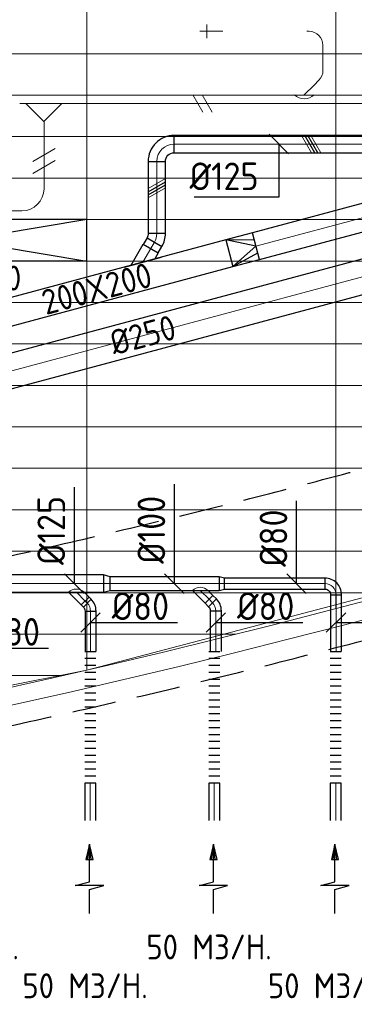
# Model space of a CAD drawing. Header units: millimetres. Extents: x -74135 to 19179, y 5032 to 51848.
# Tile 37 of 55: x -32742 to -30322, y 6171 to 13295. Entities that reach past the tile are written whole.
import ezdxf
from ezdxf.enums import TextEntityAlignment as Align

# ---------------------------------------------------------------- set-up
doc = ezdxf.new("R2010")
doc.units = ezdxf.units.MM
doc.header["$LTSCALE"] = 50
doc.linetypes.add('CENTER2', pattern=[28.575, 19.05, -3.175, 3.175, -3.175])
doc.linetypes.add('HIDDEN', pattern=[9.525, 6.35, -3.175])
for name, color, linetype in [('4plfd', 254, 'Continuous'), ('WL570---_RETOUR', 100, 'Continuous'), ('WL570---_TOEVOER', 200, 'Continuous'), ('WL570---_TOEVOER_RST', 3, 'Continuous'), ('WL570---_TOEVOER_RST_HL', 1, 'Continuous'), ('WM570---_RETOUR', 2, 'Continuous'), ('WM570---_TOEVOER', 2, 'Continuous'), ('WM570---_TOEVOER_RST_PR', 1, 'Continuous')]:
    doc.layers.add(name, color=color, linetype=linetype)
for name, color, linetype, lineweight in [('WL570---_BESTAAND-HARTLIJN', 161, 'Continuous', 0), ('WL570---_BESTAAND-RETOUR', 140, 'Continuous', 0), ('WL570---_BESTAAND-TOEVOER', 180, 'Continuous', 0), ('WL570---_DEMONTEREN', 10, 'Continuous', 0)]:
    doc.layers.add(name, color=color, linetype=linetype, lineweight=lineweight)
doc.layers.get('WL570---_DEMONTEREN').off()
doc.styles.add('BURO-018', font='ISO96.shx', dxfattribs={"height": 90})
doc.styles.add('MAATVOERING', font='ISO')

# ---------------------------------------------------------------- blocks, each defined once
blk = doc.blocks.new('AFZPIJL')
for points in [[(0, -10), (0, -6.52), (-2.06, -5.97), (2.06, -5.97), (0, -5.41), (0, 0)], [(-0.26, -2.22), (0, 0)], [(0.26, -2.22), (0, 0)]]:
    blk.add_lwpolyline(points)
blk.add_lwpolyline([(0.52, -2.22), (-0.52, -2.22), (0, 0)], close=True)
blk = doc.blocks.new('KARO')
for p, q in [((1, 0.5), (0, 0.5)), ((0, -0.5), (1, -0.5))]:
    blk.add_line(p, q)
at = {"invisible_edges": 15}
blk.add_3dface([(0, 0.5), (0, -0.5), (1, -0.5), (1, 0.5)], dxfattribs=at)
at = {"layer": 'WL570---_BESTAAND-HARTLIJN'}
blk.add_line((0, 0), (1, 0), dxfattribs=at)
blk = doc.blocks.new('FLLINE80')
blk.add_line((0, -40), (0, 40))
blk = doc.blocks.new('OEX8000100000')
at = {"rotation": 180}
for p in [(50, 0), (100, 0), (150, 0), (200, 0), (250, 0), (300, 0), (350, 0), (400, 0), (450, 0), (500, 0), (550, 0), (600, 0), (650, 0), (700, 0), (750, 0), (800, 0), (850, 0), (900, 0), (950, 0), (1000, 0)]:
    blk.add_blockref('FLLINE80', p, dxfattribs=at)
blk = doc.blocks.new('MVLINE')
blk.add_line((35.4, -35.4), (-35.4, 35.4))
blk = doc.blocks.new('OBO8000045H')
blk.add_lwpolyline([(40, -33.1, 0.198912), (4.9, 51.7), (-51.7, -4.9, -0.198912), (-40, -33.1)], format="xyb", close=True)
at = {"invisible_edges": 15}
for points in [[(-49.4, -7.4), (11.9, 44), (4.9, 51.7), (-51.7, -4.9)], [(-47.2, -10.2), (18.3, 35.7), (11.9, 44), (-49.4, -7.4)], [(-45.4, -13.1), (23.9, 26.9), (18.3, 35.7), (-47.2, -10.2)], [(-43.7, -16.2), (28.8, 17.6), (23.9, 26.9), (-45.4, -13.1)], [(-42.4, -19.5), (32.8, 7.9), (28.8, 17.6), (-43.7, -16.2)], [(-41.4, -22.8), (35.9, -2.1), (32.8, 7.9), (-42.4, -19.5)], [(-40.6, -26.2), (38.2, -12.3), (35.9, -2.1), (-41.4, -22.8)], [(-40.2, -29.7), (39.5, -22.7), (38.2, -12.3), (-40.6, -26.2)], [(-40, -33.1), (40, -33.1), (39.5, -22.7), (-40.2, -29.7)]]:
    blk.add_3dface(points, dxfattribs=at)
at = {"layer": 'WL570---_BESTAAND-HARTLIJN'}
blk.add_arc((-80, -33.1), 80, 0, 45, dxfattribs=at)
blk = doc.blocks.new('OZA125080045L')
blk.add_lwpolyline([(-56.6, 0), (-91.9, 35.4), (-35.4, 91.9), (56.6, 0)])
at = {"layer": 'WL570---_BESTAAND-HARTLIJN'}
blk.add_line((0, 0), (-63.6, 63.6), dxfattribs=at)
at = {"layer": 'WL570---_BESTAAND-RETOUR'}
blk.add_arc((0, 56.6), 80, 225, 315, dxfattribs=at)
blk = doc.blocks.new('OSV100800370G')
blk.add_lwpolyline([(0, -50), (37.3, -40), (37.3, 40), (0, 50)], close=True)
at = {"layer": 'WL570---_BESTAAND-HARTLIJN'}
blk.add_line((0, 0), (37.3, 0), dxfattribs=at)
blk = doc.blocks.new('OSV1251000460G')
blk.add_lwpolyline([(0, -62.5), (46.7, -50), (46.7, 50), (0, 62.5)], close=True)
at = {"layer": 'WL570---_BESTAAND-HARTLIJN'}
blk.add_line((0, 0), (46.7, 0), dxfattribs=at)
blk = doc.blocks.new('OBO8000090H')
blk.add_lwpolyline([(40, -80, 0.414214), (-80, 40), (-80, -40, -0.414214), (-40, -80)], format="xyb", close=True)
at = {"invisible_edges": 15}
for points in [[(-73.1, -40.6), (-59.2, 38.2), (-80, 40), (-80, -40)], [(-66.3, -42.4), (-39, 32.8), (-59.2, 38.2), (-73.1, -40.6)], [(-60, -45.4), (-20, 23.9), (-39, 32.8), (-66.3, -42.4)], [(-54.3, -49.4), (-2.9, 11.9), (-20, 23.9), (-60, -45.4)], [(-49.4, -54.3), (11.9, -2.9), (-2.9, 11.9), (-54.3, -49.4)], [(-45.4, -60), (23.9, -20), (11.9, -2.9), (-49.4, -54.3)], [(-42.4, -66.3), (32.8, -39), (23.9, -20), (-45.4, -60)], [(-40.6, -73.1), (38.2, -59.2), (32.8, -39), (-42.4, -66.3)], [(-40, -80), (40, -80), (38.2, -59.2), (-40.6, -73.1)]]:
    blk.add_3dface(points, dxfattribs=at)
at = {"layer": 'WL570---_BESTAAND-HARTLIJN'}
blk.add_arc((-80, -80), 80, 0, 90, dxfattribs=at)
blk = doc.blocks.new('OBO12500030H')
blk.add_lwpolyline([(62.5, -33.5, 0.131652), (37.4, 60.3), (-70.9, -2.2, -0.131652), (-62.5, -33.5)], format="xyb", close=True)
at = {"invisible_edges": 15}
for points in [[(-69.1, -5.4), (42.6, 50.7), (37.4, 60.3), (-70.9, -2.2)], [(-67.6, -8.7), (47.2, 40.8), (42.6, 50.7), (-69.1, -5.4)], [(-66.3, -12.1), (51.2, 30.6), (47.2, 40.8), (-67.6, -8.7)], [(-65.1, -15.6), (54.6, 20.3), (51.2, 30.6), (-66.3, -12.1)], [(-64.2, -19.1), (57.4, 9.7), (54.6, 20.3), (-65.1, -15.6)], [(-63.4, -22.6), (59.7, -0.9), (57.4, 9.7), (-64.2, -19.1)], [(-62.9, -26.2), (61.2, -11.7), (59.7, -0.9), (-63.4, -22.6)], [(-62.6, -29.9), (62.2, -22.6), (61.2, -11.7), (-62.9, -26.2)], [(-62.5, -33.5), (62.5, -33.5), (62.2, -22.6), (-62.6, -29.9)]]:
    blk.add_3dface(points, dxfattribs=at)
at = {"layer": 'WL570---_BESTAAND-HARTLIJN'}
blk.add_arc((-125, -33.5), 125, 0, 30, dxfattribs=at)
blk = doc.blocks.new('OBO12500090H')
blk.add_lwpolyline([(62.5, -125, 0.414214), (-125, 62.5), (-125, -62.5, -0.414214), (-62.5, -125)], format="xyb", close=True)
at = {"invisible_edges": 15}
for points in [[(-114.1, -63.4), (-92.4, 59.7), (-125, 62.5), (-125, -62.5)], [(-103.6, -66.3), (-60.9, 51.2), (-92.4, 59.7), (-114.1, -63.4)], [(-93.8, -70.9), (-31.2, 37.4), (-60.9, 51.2), (-103.6, -66.3)], [(-84.8, -77.1), (-4.5, 18.6), (-31.2, 37.4), (-93.8, -70.9)], [(-77.1, -84.8), (18.6, -4.5), (-4.5, 18.6), (-84.8, -77.1)], [(-70.9, -93.8), (37.4, -31.2), (18.6, -4.5), (-77.1, -84.8)], [(-66.3, -103.6), (51.2, -60.9), (37.4, -31.2), (-70.9, -93.8)], [(-63.4, -114.1), (59.7, -92.4), (51.2, -60.9), (-66.3, -103.6)], [(-62.5, -125), (62.5, -125), (59.7, -92.4), (-63.4, -114.1)]]:
    blk.add_3dface(points, dxfattribs=at)
at = {"layer": 'WL570---_BESTAAND-HARTLIJN'}
blk.add_arc((-125, -125), 125, 0, 90, dxfattribs=at)
blk = doc.blocks.new('OAF12500045R')
blk.add_line((-138.4, 0), (138.4, 0))
blk.add_lwpolyline([(-88.4, 0), (35.4, 123.7), (123.7, 35.4), (88.4, 0)])
at = {"layer": 'WL570---_BESTAAND-HARTLIJN'}
blk.add_line((79.5, 79.5), (0, 0), dxfattribs=at)
blk = doc.blocks.new('OBO10000090ZE')
blk.add_lwpolyline([(-50, 0), (50, 0), (50, 100, 1), (-50, 100)], format="xyb", close=True)
at = {"layer": 'WL570---_BESTAAND-HARTLIJN'}
for points in [[(0, 0), (0, 150)], [(-50, 100), (50, 100)]]:
    blk.add_lwpolyline(points, dxfattribs=at)
blk = doc.blocks.new('OSV1601250650G')
blk.add_lwpolyline([(0, -80), (65.3, -62.5), (65.3, 62.5), (0, 80)], close=True)
at = {"layer": 'WL570---_BESTAAND-HARTLIJN'}
blk.add_line((0, 0), (65.3, 0), dxfattribs=at)
blk = doc.blocks.new('OTS16016016000H')
blk.add_lwpolyline([(-130, -80), (130, -80), (130, 80), (80, 130), (-80, 130), (-130, 80)], close=True)
at = {"layer": 'WL570---_BESTAAND-HARTLIJN'}
blk.add_line((-130, 0), (130, 0), dxfattribs=at)
at = {"layer": 'WL570---_BESTAAND-RETOUR'}
blk.add_lwpolyline([(-130, 0), (0, 130), (130, 0)], dxfattribs=at)
blk = doc.blocks.new('OZA1250100045L')
blk.add_lwpolyline([(-70.7, 0), (-106.1, 35.4), (-35.4, 106.1), (70.7, 0)])
at = {"layer": 'WL570---_BESTAAND-HARTLIJN'}
blk.add_line((0, 0), (-70.7, 70.7), dxfattribs=at)
at = {"layer": 'WL570---_BESTAAND-TOEVOER'}
blk.add_arc((0, 70.7), 100, 225, 315, dxfattribs=at)
blk = doc.blocks.new('OBO10000090L')
blk.add_lwpolyline([(50, 0, 0.414214), (-100, 150), (-100, 50, -0.414214), (-50, 0)], format="xyb", close=True)
at = {"invisible_edges": 15}
for points in [[(-91.3, 49.2), (-74, 147.7), (-100, 150), (-100, 50)], [(-82.9, 47), (-48.7, 141), (-74, 147.7), (-91.3, 49.2)], [(-75, 43.3), (-25, 129.9), (-48.7, 141), (-82.9, 47)], [(-67.9, 38.3), (-3.6, 114.9), (-25, 129.9), (-75, 43.3)], [(-61.7, 32.1), (14.9, 96.4), (-3.6, 114.9), (-67.9, 38.3)], [(-56.7, 25), (29.9, 75), (14.9, 96.4), (-61.7, 32.1)], [(-53, 17.1), (41, 51.3), (29.9, 75), (-56.7, 25)], [(-50.8, 8.7), (47.7, 26), (41, 51.3), (-53, 17.1)], [(-50, 0), (50, 0), (47.7, 26), (-50.8, 8.7)]]:
    blk.add_3dface(points, dxfattribs=at)
at = {"layer": 'WL570---_BESTAAND-HARTLIJN'}
blk.add_arc((-100, 0), 100, 0, 90, dxfattribs=at)
blk = doc.blocks.new('OBO10000045H')
blk.add_lwpolyline([(50, -41.4, 0.198912), (6.1, 64.6), (-64.6, -6.1, -0.198912), (-50, -41.4)], format="xyb", close=True)
at = {"invisible_edges": 15}
for points in [[(-61.7, -9.3), (14.9, 55), (6.1, 64.6), (-64.6, -6.1)], [(-59, -12.7), (22.9, 44.6), (14.9, 55), (-61.7, -9.3)], [(-56.7, -16.4), (29.9, 33.6), (22.9, 44.6), (-59, -12.7)], [(-54.7, -20.3), (35.9, 22), (29.9, 33.6), (-56.7, -16.4)], [(-53, -24.3), (41, 9.9), (35.9, 22), (-54.7, -20.3)], [(-51.7, -28.5), (44.9, -2.6), (41, 9.9), (-53, -24.3)], [(-50.8, -32.7), (47.7, -15.4), (44.9, -2.6), (-51.7, -28.5)], [(-50.2, -37.1), (49.4, -28.3), (47.7, -15.4), (-50.8, -32.7)], [(-50, -41.4), (50, -41.4), (49.4, -28.3), (-50.2, -37.1)]]:
    blk.add_3dface(points, dxfattribs=at)
at = {"layer": 'WL570---_BESTAAND-HARTLIJN'}
blk.add_arc((-100, -41.4), 100, 0, 45, dxfattribs=at)
blk = doc.blocks.new('KARH')
for p, q in [((1, 0.5), (0, 0.5)), ((0, -0.5), (1, -0.5))]:
    blk.add_line(p, q)
at = {"invisible_edges": 15}
blk.add_3dface([(0, 0.5), (0, -0.5), (1, -0.5), (1, 0.5)], dxfattribs=at)
blk = doc.blocks.new('OBO16000090H')
blk.add_lwpolyline([(80, -160, 0.414214), (-160, 80), (-160, -80, -0.414214), (-80, -160)], format="xyb", close=True)
at = {"invisible_edges": 15}
for points in [[(-146.1, -81.2), (-118.3, 76.4), (-160, 80), (-160, -80)], [(-132.6, -84.8), (-77.9, 65.5), (-118.3, 76.4), (-146.1, -81.2)], [(-120, -90.7), (-40, 47.8), (-77.9, 65.5), (-132.6, -84.8)], [(-108.6, -98.7), (-5.7, 23.9), (-40, 47.8), (-120, -90.7)], [(-98.7, -108.6), (23.9, -5.7), (-5.7, 23.9), (-108.6, -98.7)], [(-90.7, -120), (47.8, -40), (23.9, -5.7), (-98.7, -108.6)], [(-84.8, -132.6), (65.5, -77.9), (47.8, -40), (-90.7, -120)], [(-81.2, -146.1), (76.4, -118.3), (65.5, -77.9), (-84.8, -132.6)], [(-80, -160), (80, -160), (76.4, -118.3), (-81.2, -146.1)]]:
    blk.add_3dface(points, dxfattribs=at)
at = {"layer": 'WL570---_BESTAAND-HARTLIJN'}
blk.add_arc((-160, -160), 160, 0, 90, dxfattribs=at)
blk = doc.blocks.new('VRO200200002002000H')
at = {"layer": 'WL570---_TOEVOER'}
for p, q in [((0, 100), (200, 50)), ((0, -100), (200, -50))]:
    blk.add_line(p, q, dxfattribs=at)
blk.add_lwpolyline([(0, 100), (0, -100), (200, -100), (200, 100)], close=True, dxfattribs=at)
blk.add_lwpolyline([(0, -100), (0, -100), (200, 0), (0, 100)], dxfattribs=at)
blk = doc.blocks.new('UISO')
for p, q in [((0, 0.18), (1, 0.757)), ((0, 0), (1, 0.577))]:
    blk.add_line(p, q)
at = {"layer": 'WL570---_BESTAAND-TOEVOER'}
for p, q in [((0, 0.36), (1, 0.937)), ((0, -0.18), (1, 0.397))]:
    blk.add_line(p, q, dxfattribs=at)
blk = doc.blocks.new('*U230')
at = {"color": 0, "ltscale": 10}
for p, q in [((900, 150, -2700), (-900, 150, -2700)), ((-900, -150, -2700), (-900, 150, -2700)), ((900, -150, -2700), (900, 150, -2700)), ((900, -150, -2700), (-900, -150, -2700))]:
    blk.add_line(p, q, dxfattribs=at)
at = {"layer": 'WL570---_TOEVOER_RST_HL', "linetype": 'CENTER2'}
blk.add_circle((0, 0, -2700), 0.075, dxfattribs=at)
at = {"layer": 'WL570---_TOEVOER_RST', "color": 1, "style": 'BURO-018'}
for tag in ['MC', 'Q']:
    blk.add_attdef(tag, text='', height=180, dxfattribs=at).set_placement((0, 0), align=Align.MIDDLE)
at = {"layer": 'WM570---_TOEVOER_RST_PR', "color": 1, "style": 'BURO-018'}
blk.add_attdef('POSNR', text='', height=180, dxfattribs=at).set_placement((0, 0), align=Align.MIDDLE)
blk = doc.blocks.new('Groep-46')
at = {"color": 8, "linetype": 'Continuous', "lineweight": 13}
for p, q in [((-73154.9, 12699.1), (-22154.9, 12699.1)), ((-73154.9, 12399.1), (-22154.9, 12399.1)), ((-73154.9, 12099.1), (-22154.9, 12099.1))]:
    blk.add_line(p, q, dxfattribs=at)
blk = doc.blocks.new('Groep-53')
at = {"color": 8, "linetype": 'Continuous', "lineweight": 13}
for p, q in [((-33254.9, 18999.1), (-33254.9, 8239.8)), ((-31454.9, 18999.1), (-31454.9, 8683.4)), ((-72854.9, 11799.1), (-22392.8, 11799.1)), ((-72188.2, 11499.1), (-23121.3, 11499.1)), ((-71473.3, 11199.1), (-23841, 11199.1)), ((-70711.8, 10899.1), (-24597.7, 10899.1)), ((-69854.9, 10599.1), (-25389.2, 10599.1)), ((-69080.3, 10299.1), (-26229.6, 10299.1)), ((-68159.5, 9999.1), (-27084.9, 9999.1)), ((-67238.6, 9699.1), (-28071.2, 9699.1)), ((-66254.9, 9399.1), (-28992, 9399.1)), ((-33254.9, 8239.9), (-29654.9, 9183.2)), ((-65366, 9099.1), (-29943.5, 9099.1)), ((-64290.1, 8799.1), (-31019.4, 8799.1)), ((-63133.8, 8499.1), (-32175.7, 8499.1)), ((-61877.5, 8199.1), (-33432, 8199.1)), ((-36854.9, 7514.1), (-33254.9, 8239.9))]:
    blk.add_line(p, q, dxfattribs=at)
at = {"color": 8, "linetype": 'Continuous', "lineweight": 13, "flags": 128}
blk.add_lwpolyline([(-22004.9, 19149), (-22004.9, 11828, -0.208473), (-73205.8, 11785.1), (-73304.9, 11828.1)], format="xyb", dxfattribs=at)
at = {"color": 8, "linetype": 'Continuous', "lineweight": 13}
blk.add_arc((-47654.8, 70538.1), 63940.9, 246.496301, 293.503386, dxfattribs=at)
at = {"color": 8}
blk.add_blockref('Groep-46', (0, 0), dxfattribs=at)
blk = doc.blocks.new('Block plafond 4e verd')
at = {"layer": '4plfd'}
blk.add_blockref('Groep-53', (73304.912, -19149.14), dxfattribs=at)

msp = doc.modelspace()

# ---------------------------------------------------------------- linework, layer by layer
at = {"color": 2, "linetype": 'HIDDEN'}
for radius, start, end in [(63040.6, 247.031394, 292.968331), (64240.6, 246.320689, 293.67904)]:
    msp.add_arc((-46645.7, 70918.9), radius, start, end, dxfattribs=at)
at = {"layer": 'WL570---_TOEVOER'}
for p, q in [((-34056.1, 11848.9), (-32256.1, 11548.9)), ((-32256.1, 11848.9), (-34056.1, 11548.9))]:
    msp.add_line(p, q, dxfattribs=at)
at = {"layer": 'WM570---_TOEVOER'}
for points in [[(-30867.4, 12394.7), (-30867.4, 12009.9), (-31479.3, 12009.9)], [(-32346.5, 9214.7), (-32346.5, 9299.8), (-32346.5, 9911.7)], [(-31622.7, 9214.7), (-31622.7, 9308.6), (-31622.7, 9934.8)], [(-30740, 9214.7), (-30740, 9286.6), (-30740, 9812.8)], [(-32229.4, 8933.7), (-32125.8, 8933.7), (-31599.6, 8933.7)], [(-31323.6, 8933.7), (-31220, 8933.7), (-30693.8, 8933.7)], [(-30454.3, 8933.7), (-30350.8, 8933.7), (-29824.6, 8933.7)], [(-33162.8, 8748.1), (-33059.3, 8748.1), (-32533.1, 8748.1)]]:
    msp.add_lwpolyline(points, dxfattribs=at)

# ---------------------------------------------------------------- block references
at = {"layer": 'WL570---_BESTAAND-TOEVOER', "rotation": 14.99999999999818}
msp.add_blockref('VRO200200002002000H', (-31226.2, 11604.6), dxfattribs=at)
at = {"layer": 'WL570---_DEMONTEREN', "xscale": -1}
for name, p, rotation in [('OBO10000090ZE', (-31288.3, 13210.7), 90), ('OBO10000090L', (-30648.9, 13210.7), 270), ('OBO10000045H', (-30548.9, 12885.7), 180), ('OSV1251000460G', (-30515.6, 12688.6), 180)]:
    msp.add_blockref(name, p, dxfattribs=dict(at, rotation=rotation))
at = {"layer": 'WL570---_DEMONTEREN'}
for name, p, xscale, yscale, zscale, rotation in [('KARO', (-31288.3, 13210.7), -16.03765465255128, 100, 100, 180), ('KARO', (-30665.2, 13210.7), -16.2227493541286, 100, 100, 180), ('KARO', (-30548.9, 12927.2), 183.5465977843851, 100, 100, 90), ('KARO', (-30578.2, 12856.4), -48.98494323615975, 100, 100, 44.99999999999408), ('KARO', (-30515.7, 12688.6), 1808.70320904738, 125, 125, 180), ('UISO', (-31372.5, 12626.1), 125, 125, 125, 90), ('KARO', (-28884.3, 12688.6), 1582.693260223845, 100, 100, 180), ('KARO', (-32565.6, 12557.1), 484.9509930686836, 160, 160, 270), ('UISO', (-32485.6, 12333), 160, 160, 160, 180), ('KARO', (-32725.6, 11912.1), 348.2377197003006, 160, 160, 180.0000000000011)]:
    msp.add_blockref(name, p, dxfattribs=dict(at, xscale=xscale, yscale=yscale, zscale=zscale, rotation=rotation))
at = {"layer": 'WL570---_DEMONTEREN', "xscale": -1}
msp.add_blockref('OZA1250100045L', (-30683.6, 12751.1), dxfattribs=at)
at = {"layer": 'WL570---_DEMONTEREN', "yscale": 160, "zscale": 160}
for p, xscale in [((-32695, 12688.6), -46.57363093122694), ((-32436.1, 12688.6), 46.57363093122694)]:
    msp.add_blockref('KARO', p, dxfattribs=dict(at, xscale=xscale))
at = {"layer": 'WL570---_DEMONTEREN'}
for name, p, rotation in [('OTS16016016000H', (-32566.1, 12688.6), 180), ('OBO16000090H', (-32565.6, 11912.1), 270.0000000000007)]:
    msp.add_blockref(name, p, dxfattribs=dict(at, rotation=rotation))
msp.add_blockref('OSV1601250650G', (-32389.5, 12688.6), dxfattribs=at)
at = {"layer": 'WL570---_RETOUR'}
for name, p in [('Block plafond 4e verd', (-72306, 19498.9)), ('OSV1251000460G', (-32134.6, 9214.7)), ('OSV100800370G', (-31299.2, 9214.7)), ('OBO8000090H', (-30454.3, 9214.7)), ('OBO8000045H', (-32229.4, 9049.6)), ('OBO8000045H', (-31323.6, 9052))]:
    msp.add_blockref(name, p, dxfattribs=at)
for p, xscale, yscale, zscale, rotation in [((-29845.6, 11545.9), 4804.164517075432, 250, 250, 194.9999999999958), ((-31372.6, 9101.1), 36.25001977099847, 80, 80, 314.9999999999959), ((-30454.3, 9134.7), 410.5002184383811, 80, 80, 270), ((-32268.3, 9088.6), 21.930864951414, 80, 80, 314.9999999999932), ((-32229.4, 9016.5), 292.2846023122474, 80, 80, 270), ((-31323.6, 9018.9), 294.6594308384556, 80, 80, 270), ((-32231.3, 7500.9), 270.6940397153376, 80, 80, 90), ((-31334.9, 7500.9), 270.6940397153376, 80, 80, 90), ((-30456, 7500.9), 270.6940397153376, 80, 80, 90)]:
    msp.add_blockref('KARO', p, dxfattribs=dict(at, xscale=xscale, yscale=yscale, zscale=zscale, rotation=rotation))
for name, p, xscale, yscale, zscale in [('KARO', (-33047, 9214.7), 912.359041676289, 125, 125), ('KARO', (-32088, 9214.7), 788.7430169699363, 100, 100), ('KARO', (-31261.9, 9214.7), 727.5611553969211, 80, 80), ('AFZPIJL', (-32237.4, 7328.7), -50, 50, 50), ('AFZPIJL', (-31340.9, 7328.7), -50, 50, 50), ('AFZPIJL', (-30462.1, 7328.7), -50, 50, 50)]:
    msp.add_blockref(name, p, dxfattribs=dict(at, xscale=xscale, yscale=yscale, zscale=zscale))
for name, p, rotation in [('OZA125080045L', (-31436.3, 9164.7), 180), ('OZA125080045L', (-32332, 9152.2), 180), ('OEX8000100000', (-32231.3, 7724.2), 90), ('OEX8000100000', (-31334.9, 7724.2), 90), ('OEX8000100000', (-30456, 7724.2), 90)]:
    msp.add_blockref(name, p, dxfattribs=dict(at, rotation=rotation))
at = {"layer": 'WL570---_TOEVOER'}
for name, p, rotation in [('OBO12500090H', (-31750.2, 12394.7), 90), ('OBO12500030H', (-31750.2, 11714.2), 330.0000000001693), ('OAF12500045R', (-31850.3, 11540.9), 15.00000000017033)]:
    msp.add_blockref(name, p, dxfattribs=dict(at, rotation=rotation))
at = {"layer": 'WL570---_TOEVOER', "yscale": 125, "zscale": 125}
for name, p, xscale in [('KARO', (-31625.2, 12394.7), 2265.977536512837), ('UISO', (-31812.7, 12028.1), 125)]:
    msp.add_blockref(name, p, dxfattribs=dict(at, xscale=xscale))
at = {"layer": 'WL570---_TOEVOER'}
for name, p, xscale, yscale, zscale, rotation in [('UISO', (-30586, 12332.2), 125, 125, 125, 90), ('KARO', (-31750.2, 12269.7), 521.9372025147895, 125, 125, 270), ('KARO', (-31033, 11656.3), 1805.261288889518, 200, 200, 15.00000000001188), ('KARH', (-31226.2, 11604.6), 1829.426823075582, 200, 200, 195.0000000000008), ('KARO', (-31766.9, 11685.2), 54.18392993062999, 125, 125, 240.0000000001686)]:
    msp.add_blockref(name, p, dxfattribs=dict(at, xscale=xscale, yscale=yscale, zscale=zscale, rotation=rotation))
ref = msp.add_blockref('*U230', (-33156.1, 11698.9, 2700), dxfattribs=at)
ref.add_attrib('Q', '70', dxfattribs={"layer": 'WL570---_TOEVOER_RST', "color": 2, "height": 180, "style": 'BURO-018'}).set_placement((-32841.7, 11425.3), align=Align.MIDDLE)
at = {"layer": 'WM570---_TOEVOER', "xscale": 2, "yscale": 2, "zscale": 2}
for p, rotation in [((-30867.6, 12394.7), 180), ((-32229.4, 8933.7), 90), ((-31323.6, 8933.7), 90), ((-30454.3, 8933.7), 90)]:
    msp.add_blockref('MVLINE', p, dxfattribs=dict(at, rotation=rotation))
for p in [(-32346.5, 9214.7), (-31622.7, 9214.7), (-30740, 9214.7)]:
    msp.add_blockref('MVLINE', p, dxfattribs=at)

# ---------------------------------------------------------------- texts
at = {"layer": 'WM570---_RETOUR', "style": 'MAATVOERING'}
for p in [(-33653.6, 6495.9), (-31825.6, 6495.9), (-32722.1, 6214.9), (-30946.8, 6214.9)]:
    msp.add_text('50 M3/H.', height=180, dxfattribs=at).set_placement(p)
at = {"layer": 'WM570---_TOEVOER', "style": 'MAATVOERING'}
for s, p in [('%%c125', (-31513.4, 12061.7)), ('%%c80', (-32075.8, 8951.3)), ('%%c80', (-31170, 8951.3)), ('%%c80', (-33009.3, 8765.8))]:
    msp.add_text(s, height=200, dxfattribs=at).set_placement(p)
for s, height, rotation, p in [('200X200', 180, 15, (-32552.6, 11157.2)), ('%%c250', 180, 15, (-32059.6, 10864.6)), ('%%c125', 200, 90, (-32413.2, 9349.8)), ('%%c100', 200, 90, (-31689.4, 9358.6)), ('%%c80', 200, 90, (-30806.7, 9336.6))]:
    msp.add_text(s, height=height, rotation=rotation, dxfattribs=at).set_placement(p)

doc.saveas('drawing.dxf')
